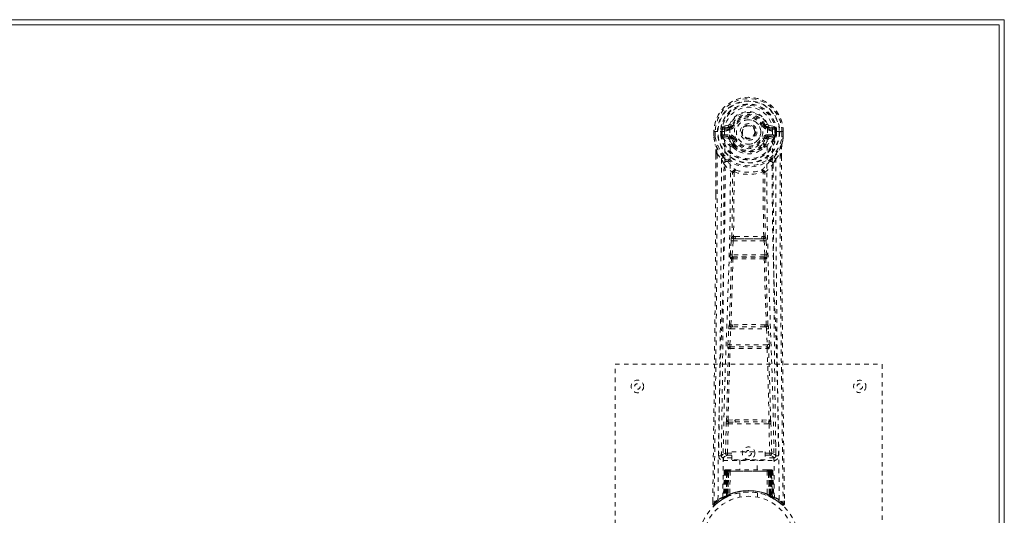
# Model space of a CAD drawing. Header units: inches. Extents: x 9.1 to 104.6, y 40.8 to 64.3.
# Tile 9 of 9: x 82.5 to 104.6, y 53.1 to 64.3. Entities that reach past the tile are written whole.
import ezdxf

# ---------------------------------------------------------------- set-up
doc = ezdxf.new("R2010")
doc.units = ezdxf.units.IN
doc.header["$MEASUREMENT"] = 0
doc.linetypes.add('SLD-Dashed', pattern=[0.075, 0.05, -0.025])
doc.linetypes.add('SLD-Solid', pattern=[0])

msp = doc.modelspace()

# ---------------------------------------------------------------- linework, layer by layer
at = {"color": 7, "linetype": 'SLD-Solid', "lineweight": 15}
for p, q in [((9.112, 64.264), (104.612, 64.264)), ((104.612, 64.264), (104.612, 40.764)), ((104.494, 64.146), (9.23, 64.146)), ((9.23, 64.146), (104.494, 64.146)), ((104.494, 40.882), (104.494, 64.146)), ((104.494, 64.146), (104.494, 40.882))]:
    msp.add_line(p, q, dxfattribs=at)
at = {"color": 7, "linetype": 'SLD-Dashed', "lineweight": 0}
for p, q in [((98.405, 61.889), (98.287, 61.865)), ((98.317, 61.829), (98.433, 61.85)), ((98.317, 61.829), (98.317, 61.799)), ((98.433, 61.829), (98.317, 61.829)), ((98.433, 61.799), (98.317, 61.799)), ((98.433, 61.85), (98.433, 61.829)), ((98.433, 61.799), (98.433, 61.829)), ((98.493, 61.893), (98.438, 61.916)), ((98.439, 61.783), (98.439, 61.785)), ((98.493, 61.893), (98.515, 61.884)), ((99.209, 61.884), (99.231, 61.893)), ((99.231, 61.893), (99.235, 61.885)), ((99.286, 61.785), (99.286, 61.783)), ((99.291, 61.85), (99.407, 61.829)), ((99.291, 61.85), (99.291, 61.829)), ((99.407, 61.829), (99.291, 61.829)), ((99.291, 61.799), (99.291, 61.829)), ((99.407, 61.799), (99.291, 61.799)), ((99.438, 61.865), (99.319, 61.889)), ((99.407, 61.799), (99.407, 61.829)), ((98.082, 61.748), (98.082, 61.631)), ((98.082, 61.631), (98.083, 61.627)), ((98.086, 61.748), (98.083, 61.748)), ((98.084, 61.749), (98.084, 61.631)), ((98.14, 61.747), (98.086, 61.748)), ((98.112, 61.746), (98.112, 61.631)), ((98.163, 61.747), (98.14, 61.747)), ((98.321, 61.747), (98.163, 61.747)), ((98.234, 61.674), (98.234, 61.745)), ((98.234, 61.674), (98.263, 61.675)), ((98.234, 61.674), (98.234, 61.674)), ((98.269, 61.745), (98.263, 61.745)), ((98.263, 61.745), (98.263, 61.675)), ((98.264, 61.675), (98.269, 61.656)), ((98.269, 61.666), (98.269, 61.745)), ((98.269, 61.656), (98.269, 61.666)), ((98.275, 61.63), (98.279, 61.625)), ((98.279, 61.625), (98.279, 61.624)), ((98.279, 61.625), (98.279, 61.625)), ((98.289, 61.614), (98.279, 61.625)), ((98.289, 61.614), (98.404, 61.593)), ((98.303, 61.677), (98.303, 61.647)), ((98.303, 61.677), (98.433, 61.677)), ((98.433, 61.622), (98.303, 61.647)), ((98.303, 61.647), (98.433, 61.647)), ((98.433, 61.677), (98.433, 61.647)), ((98.433, 61.622), (98.433, 61.647)), ((98.515, 61.593), (98.488, 61.581)), ((99.018, 61.746), (99.019, 61.738)), ((99.019, 61.738), (99.018, 61.722)), ((99.236, 61.581), (99.209, 61.593)), ((99.291, 61.677), (99.291, 61.647)), ((99.291, 61.677), (99.421, 61.677)), ((99.421, 61.647), (99.291, 61.622)), ((99.291, 61.622), (99.291, 61.647)), ((99.291, 61.647), (99.421, 61.647)), ((99.32, 61.593), (99.435, 61.614)), ((99.562, 61.747), (99.403, 61.747)), ((99.421, 61.647), (99.421, 61.677)), ((99.445, 61.625), (99.435, 61.614)), ((99.435, 61.614), (99.435, 61.614)), ((99.435, 61.614), (99.435, 61.614)), ((99.445, 61.625), (99.449, 61.63)), ((99.455, 61.745), (99.461, 61.745)), ((99.456, 61.666), (99.455, 61.745)), ((99.461, 61.675), (99.455, 61.656)), ((99.455, 61.656), (99.456, 61.666)), ((99.461, 61.675), (99.461, 61.745)), ((99.461, 61.675), (99.491, 61.674)), ((99.491, 61.745), (99.491, 61.674)), ((99.491, 61.745), (99.491, 61.745)), ((99.491, 61.674), (99.491, 61.674)), ((99.585, 61.747), (99.562, 61.747)), ((99.638, 61.748), (99.585, 61.747)), ((99.612, 61.631), (99.612, 61.746)), ((99.642, 61.748), (99.638, 61.748)), ((99.641, 61.631), (99.641, 61.749)), ((99.642, 61.748), (99.642, 61.631)), ((99.642, 61.627), (99.642, 61.631)), ((98.494, 61.432), (98.494, 61.45)), ((98.513, 61.386), (98.501, 61.403)), ((98.517, 61.456), (98.517, 61.437)), ((99.207, 61.437), (99.207, 61.456)), ((99.223, 61.403), (99.211, 61.386)), ((99.23, 61.432), (99.231, 61.45)), ((98.125, 61.247), (98.122, 60.322)), ((98.126, 60.322), (98.126, 61.246)), ((98.154, 61.245), (98.251, 61.13)), ((99.474, 61.13), (99.57, 61.245)), ((99.598, 61.193), (99.598, 61.246)), ((99.599, 61.247), (99.599, 61.193)), ((98.535, 60.828), (98.535, 60.827)), ((99.19, 60.827), (99.19, 60.828)), ((98.563, 59.388), (98.523, 59.387)), ((99.201, 59.387), (99.161, 59.388)), ((98.452, 58.974), (98.468, 59.292)), ((98.496, 58.972), (98.513, 59.289)), ((98.513, 59.289), (99.212, 59.289)), ((98.531, 59.334), (98.57, 59.334)), ((99.154, 59.334), (98.57, 59.334)), ((99.154, 59.334), (99.193, 59.334)), ((99.212, 59.289), (99.228, 58.972)), ((99.272, 58.974), (99.256, 59.292)), ((99.228, 58.972), (98.496, 58.972)), ((98.52, 58.922), (98.505, 58.927)), ((98.505, 58.927), (99.219, 58.927)), ((99.219, 58.927), (99.205, 58.922)), ((98.475, 58.88), (98.461, 58.884)), ((99.249, 58.88), (99.263, 58.884)), ((98.496, 57.403), (98.464, 57.403)), ((98.505, 57.352), (98.474, 57.351)), ((99.219, 57.352), (98.505, 57.352)), ((99.219, 57.352), (99.251, 57.351)), ((99.26, 57.403), (99.228, 57.403)), ((98.397, 56.956), (98.414, 57.309)), ((98.442, 56.954), (98.459, 57.307)), ((98.459, 57.307), (99.266, 57.307)), ((99.266, 57.307), (99.283, 56.954)), ((99.327, 56.956), (99.31, 57.309)), ((99.283, 56.954), (98.442, 56.954)), ((98.456, 56.906), (98.448, 56.909)), ((98.448, 56.909), (99.276, 56.909)), ((99.276, 56.909), (99.268, 56.906)), ((98.403, 56.866), (98.411, 56.863)), ((99.313, 56.863), (99.321, 56.866)), ((95.862, 56.514), (101.862, 56.514)), ((95.862, 48.514), (95.862, 56.514)), ((101.862, 56.514), (101.862, 48.514)), ((98.343, 54.511), (98.359, 55.173)), ((98.388, 54.511), (98.404, 55.171)), ((98.401, 55.257), (98.557, 55.263)), ((98.404, 55.171), (99.321, 55.171)), ((98.412, 55.212), (98.564, 55.215)), ((98.564, 55.215), (99.16, 55.215)), ((99.16, 55.215), (99.313, 55.212)), ((99.167, 55.263), (99.323, 55.257)), ((99.321, 55.171), (99.336, 54.511)), ((99.381, 54.511), (99.365, 55.173)), ((98.253, 54.744), (98.25, 54.457)), ((99.474, 54.457), (99.471, 54.744)), ((98.388, 54.466), (98.388, 54.511)), ((98.388, 54.511), (98.482, 54.511)), ((98.482, 54.542), (99.232, 54.542)), ((98.482, 54.362), (98.482, 54.542)), ((99.232, 54.542), (99.232, 54.362)), ((99.232, 54.511), (99.336, 54.511)), ((99.336, 54.466), (99.336, 54.511)), ((98.249, 54.454), (98.251, 54.446)), ((98.294, 54.409), (98.294, 54.348)), ((98.482, 54.409), (98.294, 54.409)), ((98.294, 54.348), (99.43, 54.348)), ((98.388, 54.466), (98.482, 54.466)), ((99.232, 54.362), (98.482, 54.362)), ((98.667, 54.362), (98.667, 54.139)), ((99.057, 54.139), (99.057, 54.362)), ((99.232, 54.466), (99.336, 54.466)), ((99.43, 54.409), (99.232, 54.409)), ((99.43, 54.348), (99.43, 54.409)), ((99.473, 54.446), (99.475, 54.454)), ((98.316, 54.11), (98.295, 53.505)), ((98.33, 54.11), (98.309, 53.513)), ((98.33, 54.11), (98.316, 54.11)), ((98.348, 54.11), (98.327, 53.523)), ((98.35, 54.114), (98.328, 53.52)), ((98.415, 54.11), (98.348, 54.11)), ((98.355, 54.11), (98.355, 53.553)), ((98.362, 54.11), (98.355, 54.11)), ((98.363, 54.139), (98.356, 54.139)), ((98.369, 54.139), (98.36, 54.139)), ((98.362, 54.11), (99.362, 54.11)), ((98.362, 53.557), (98.362, 54.11)), ((98.368, 53.56), (98.369, 54.11)), ((98.376, 54.139), (98.369, 54.139)), ((98.369, 54.11), (98.375, 54.11)), ((98.375, 54.11), (98.375, 53.563)), ((99.349, 54.11), (98.375, 54.11)), ((98.432, 54.139), (98.378, 54.139)), ((98.387, 54.11), (98.387, 53.568)), ((98.393, 54.11), (98.387, 54.11)), ((98.394, 54.139), (98.388, 54.139)), ((98.393, 54.11), (99.331, 54.11)), ((98.393, 53.571), (98.393, 54.11)), ((98.394, 54.139), (98.432, 54.139)), ((98.396, 53.559), (98.415, 54.11)), ((98.416, 54.11), (98.397, 53.559)), ((98.415, 54.11), (98.416, 54.11)), ((98.446, 54.11), (98.442, 53.589)), ((98.453, 54.139), (98.446, 54.139)), ((99.278, 54.11), (98.446, 54.11)), ((99.271, 54.139), (98.453, 54.139)), ((99.279, 54.139), (99.271, 54.139)), ((99.278, 54.11), (99.283, 53.589)), ((99.346, 54.139), (99.292, 54.139)), ((99.292, 54.139), (99.33, 54.139)), ((99.327, 53.559), (99.308, 54.11)), ((99.308, 54.11), (99.309, 54.11)), ((99.309, 54.11), (99.328, 53.559)), ((99.376, 54.11), (99.309, 54.11)), ((99.336, 54.139), (99.33, 54.139)), ((99.337, 54.11), (99.331, 54.11)), ((99.331, 54.11), (99.331, 53.571)), ((99.337, 53.568), (99.337, 54.11)), ((99.355, 54.139), (99.348, 54.139)), ((99.349, 53.563), (99.349, 54.11)), ((99.349, 54.11), (99.355, 54.11)), ((99.365, 54.139), (99.355, 54.139)), ((99.355, 54.11), (99.356, 53.56)), ((99.368, 54.139), (99.361, 54.139)), ((99.369, 54.11), (99.362, 54.11)), ((99.362, 54.11), (99.362, 53.557)), ((99.369, 53.553), (99.369, 54.11)), ((99.396, 53.52), (99.374, 54.114)), ((99.376, 54.11), (99.397, 53.523)), ((99.395, 54.11), (99.415, 53.513)), ((99.408, 54.11), (99.395, 54.11)), ((99.408, 54.11), (99.429, 53.505)), ((98.662, 53.622), (98.662, 53.525)), ((99.062, 53.525), (99.062, 53.622)), ((98.057, 53.44), (98.056, 53.373)), ((98.056, 53.44), (98.056, 53.373)), ((98.056, 53.373), (98.086, 53.372)), ((98.058, 53.436), (98.057, 53.373)), ((98.105, 53.352), (98.146, 53.385)), ((98.281, 53.48), (98.294, 53.488)), ((98.295, 53.505), (98.309, 53.513)), ((98.312, 53.498), (98.379, 53.533)), ((98.327, 53.523), (98.396, 53.559)), ((98.355, 53.553), (98.362, 53.557)), ((98.368, 53.527), (98.355, 53.553)), ((98.368, 53.527), (98.359, 53.523)), ((98.362, 53.557), (98.375, 53.531)), ((98.375, 53.563), (98.368, 53.56)), ((98.381, 53.534), (98.368, 53.56)), ((98.375, 53.531), (98.368, 53.527)), ((98.372, 53.53), (98.381, 53.534)), ((98.387, 53.537), (98.375, 53.563)), ((98.379, 53.533), (98.38, 53.533)), ((98.38, 53.533), (98.387, 53.537)), ((98.387, 53.568), (98.393, 53.571)), ((98.399, 53.542), (98.387, 53.568)), ((98.405, 53.545), (98.393, 53.571)), ((98.397, 53.559), (98.396, 53.559)), ((98.405, 53.545), (98.399, 53.542)), ((99.331, 53.571), (99.319, 53.545)), ((99.325, 53.542), (99.319, 53.545)), ((99.337, 53.568), (99.325, 53.542)), ((99.328, 53.559), (99.327, 53.559)), ((99.328, 53.559), (99.397, 53.523)), ((99.331, 53.571), (99.337, 53.568)), ((99.349, 53.563), (99.337, 53.537)), ((99.356, 53.56), (99.343, 53.534)), ((99.344, 53.533), (99.345, 53.533)), ((99.345, 53.533), (99.36, 53.525)), ((99.356, 53.56), (99.349, 53.563)), ((99.362, 53.557), (99.349, 53.531)), ((99.357, 53.527), (99.349, 53.531)), ((99.369, 53.553), (99.357, 53.527)), ((99.383, 53.514), (99.357, 53.527)), ((99.362, 53.557), (99.369, 53.553)), ((99.365, 53.523), (99.412, 53.498)), ((99.415, 53.513), (99.429, 53.505)), ((99.424, 53.492), (99.438, 53.485)), ((99.43, 53.488), (99.444, 53.48)), ((99.577, 53.386), (99.62, 53.351)), ((99.639, 53.372), (99.619, 53.35)), ((99.669, 53.373), (99.668, 53.44))]:
    msp.add_line(p, q, dxfattribs=at)
at = {"color": 7, "linetype": 'SLD-Dashed', "lineweight": 0, "flags": 128}
for points in [[(98.439, 61.785), (98.445, 61.861), (98.468, 61.936), (98.507, 62.004), (98.56, 62.064), (98.625, 62.113), (98.699, 62.149), (98.779, 62.171), (98.862, 62.178), (98.945, 62.171), (99.025, 62.149), (99.099, 62.113), (99.164, 62.064), (99.217, 62.004), (99.257, 61.936), (99.28, 61.861), (99.286, 61.785)], [(98.317, 61.799), (98.294, 61.804), (98.274, 61.817)], [(98.283, 53.522), (98.292, 54.567), (98.313, 55.609), (98.345, 56.649), (98.383, 57.685), (98.419, 58.716), (98.445, 59.743), (98.453, 60.765), (98.439, 61.782)], [(98.433, 61.85), (98.47, 61.864), (98.484, 61.877)], [(98.484, 61.877), (98.489, 61.885), (98.493, 61.893)], [(98.543, 61.872), (98.538, 61.874), (98.533, 61.876), (98.528, 61.878), (98.524, 61.88), (98.52, 61.882), (98.518, 61.883), (98.516, 61.883), (98.515, 61.884)], [(99.181, 61.872), (99.186, 61.874), (99.192, 61.876), (99.196, 61.878), (99.2, 61.88), (99.204, 61.882), (99.206, 61.883), (99.208, 61.883), (99.209, 61.884)], [(99.441, 53.522), (99.432, 54.567), (99.411, 55.61), (99.379, 56.65), (99.341, 57.685), (99.305, 58.716), (99.279, 59.743), (99.271, 60.765), (99.285, 61.782)], [(99.45, 61.817), (99.431, 61.804), (99.407, 61.799)], [(98.083, 61.748), (98.082, 61.748), (98.083, 61.747), (98.086, 61.747), (98.089, 61.747), (98.094, 61.746), (98.1, 61.746), (98.106, 61.746), (98.112, 61.746)], [(98.082, 61.631), (98.095, 61.534), (98.111, 61.458)], [(98.112, 61.631), (98.106, 61.631), (98.1, 61.631), (98.094, 61.631), (98.089, 61.631), (98.086, 61.631), (98.083, 61.631), (98.082, 61.631), (98.082, 61.631)], [(98.083, 61.627), (98.084, 61.627), (98.085, 61.628), (98.088, 61.628), (98.092, 61.629), (98.096, 61.629), (98.101, 61.63), (98.107, 61.631), (98.112, 61.631)], [(98.083, 61.627), (98.094, 61.537), (98.113, 61.447)], [(98.174, 53.466), (98.182, 54.513), (98.201, 55.558), (98.23, 56.6), (98.266, 57.638), (98.3, 58.672), (98.325, 59.702), (98.334, 60.727), (98.321, 61.747)], [(98.264, 61.675), (98.263, 61.675), (98.263, 61.675)], [(98.269, 61.666), (98.285, 61.674), (98.303, 61.677)], [(98.431, 61.57), (98.418, 61.587), (98.404, 61.593)], [(98.494, 61.45), (98.461, 61.503), (98.431, 61.57)], [(98.488, 61.581), (98.516, 61.518), (98.546, 61.468)], [(98.543, 61.604), (98.538, 61.602), (98.533, 61.6), (98.528, 61.598), (98.524, 61.596), (98.52, 61.595), (98.518, 61.594), (98.516, 61.593), (98.515, 61.593)], [(99.179, 61.468), (99.208, 61.518), (99.236, 61.581)], [(99.181, 61.604), (99.186, 61.602), (99.192, 61.6), (99.196, 61.598), (99.2, 61.596), (99.204, 61.595), (99.206, 61.594), (99.208, 61.593), (99.209, 61.593)], [(99.231, 61.45), (99.263, 61.503), (99.293, 61.57)], [(99.293, 61.57), (99.306, 61.587), (99.32, 61.593)], [(99.55, 53.466), (99.542, 54.513), (99.523, 55.558), (99.494, 56.6), (99.459, 57.638), (99.424, 58.672), (99.399, 59.702), (99.391, 60.727), (99.403, 61.747)], [(99.421, 61.677), (99.439, 61.674), (99.456, 61.666)], [(99.461, 61.745), (99.464, 61.745), (99.471, 61.745), (99.48, 61.745), (99.491, 61.745)], [(99.461, 61.675), (99.461, 61.675), (99.461, 61.675)], [(99.611, 61.447), (99.628, 61.527), (99.642, 61.627)], [(99.612, 61.746), (99.618, 61.746), (99.625, 61.746), (99.63, 61.746), (99.635, 61.747), (99.638, 61.747), (99.641, 61.747), (99.642, 61.748), (99.642, 61.748)], [(99.642, 61.631), (99.642, 61.631), (99.641, 61.631), (99.638, 61.631), (99.635, 61.631), (99.63, 61.631), (99.625, 61.631), (99.618, 61.631), (99.612, 61.631)], [(99.642, 61.627), (99.641, 61.627), (99.639, 61.628), (99.636, 61.628), (99.632, 61.629), (99.628, 61.629), (99.623, 61.63), (99.618, 61.631), (99.612, 61.631)], [(99.642, 61.631), (99.629, 61.534), (99.613, 61.458)], [(98.111, 61.458), (98.111, 61.452), (98.113, 61.447)], [(98.293, 61.169), (98.192, 61.293), (98.113, 61.447)], [(98.513, 61.386), (98.587, 61.328), (98.645, 61.298)], [(99.08, 61.298), (99.137, 61.328), (99.211, 61.386)], [(99.431, 61.169), (99.532, 61.293), (99.611, 61.447)], [(99.611, 61.447), (99.613, 61.452), (99.613, 61.458)], [(98.154, 61.245), (98.153, 59.78), (98.144, 58.308), (98.129, 56.86), (98.127, 56.639), (98.124, 56.409), (98.122, 56.206), (98.119, 56.007), (98.117, 55.792), (98.115, 55.642), (98.113, 55.485), (98.111, 55.329), (98.109, 55.211), (98.107, 55.071), (98.105, 54.909), (98.101, 54.577), (98.098, 54.372), (98.095, 54.118), (98.092, 53.856), (98.088, 53.608), (98.086, 53.372)], [(98.125, 61.247), (98.125, 61.247), (98.125, 61.246), (98.128, 61.246), (98.132, 61.246), (98.137, 61.245), (98.142, 61.245), (98.149, 61.245), (98.154, 61.245)], [(98.251, 61.13), (98.25, 60.61), (98.249, 60.077), (98.246, 59.531), (98.242, 59.016), (98.238, 58.486), (98.233, 57.935), (98.228, 57.445), (98.225, 57.188), (98.221, 56.915), (98.218, 56.627), (98.214, 56.322), (98.21, 56.047), (98.207, 55.806), (98.205, 55.615), (98.202, 55.401), (98.199, 55.159), (98.196, 54.934), (98.193, 54.742), (98.191, 54.582), (98.189, 54.454)], [(99.535, 54.454), (99.533, 54.59), (99.531, 54.762), (99.528, 54.971), (99.525, 55.216), (99.521, 55.466), (99.519, 55.685), (99.517, 55.839), (99.515, 55.976), (99.513, 56.098), (99.511, 56.253), (99.509, 56.416), (99.507, 56.572), (99.497, 57.386), (99.489, 58.204), (99.481, 59.177), (99.475, 60.166), (99.474, 61.13)], [(99.57, 61.245), (99.576, 61.245), (99.582, 61.245), (99.588, 61.245), (99.593, 61.246), (99.596, 61.246), (99.599, 61.246), (99.6, 61.247), (99.599, 61.247)], [(99.57, 61.245), (99.571, 59.781), (99.58, 58.308), (99.595, 56.86), (99.598, 56.613), (99.601, 56.355), (99.603, 56.14), (99.606, 55.911), (99.609, 55.66), (99.613, 55.389), (99.616, 55.171), (99.619, 54.909), (99.623, 54.585), (99.626, 54.374), (99.629, 54.116), (99.633, 53.854), (99.636, 53.606), (99.639, 53.372)], [(99.599, 61.193), (99.608, 58.623), (99.635, 55.998), (99.669, 53.373)], [(98.31, 61.017), (98.396, 60.916), (98.497, 60.828)], [(98.388, 61.081), (98.397, 61.072), (98.403, 61.065)], [(99.228, 60.828), (99.328, 60.916), (99.414, 61.017)], [(99.321, 61.065), (99.327, 61.072), (99.336, 61.081)], [(98.487, 59.381), (98.498, 60.101), (98.499, 60.82)], [(98.545, 60.839), (98.539, 60.847), (98.533, 60.854), (98.525, 60.857), (98.517, 60.857), (98.509, 60.853), (98.503, 60.847), (98.499, 60.838), (98.497, 60.828)], [(98.535, 60.827), (98.533, 60.108), (98.523, 59.387)], [(99.228, 60.828), (99.226, 60.838), (99.221, 60.847), (99.215, 60.853), (99.207, 60.857), (99.199, 60.857), (99.192, 60.854), (99.185, 60.847), (99.18, 60.839)], [(99.201, 59.387), (99.191, 60.108), (99.19, 60.827)], [(99.237, 59.381), (99.227, 60.101), (99.225, 60.82)], [(98.122, 60.322), (98.117, 58.623), (98.089, 55.998), (98.056, 53.44)], [(98.563, 59.388), (98.862, 59.389), (99.161, 59.388)], [(98.468, 59.292), (98.473, 59.291), (98.484, 59.291), (98.498, 59.29), (98.513, 59.289)], [(98.531, 59.334), (98.53, 59.333), (98.528, 59.332), (98.525, 59.329), (98.52, 59.319), (98.515, 59.306), (98.513, 59.289)], [(98.57, 59.334), (98.862, 59.335), (99.154, 59.334)], [(99.212, 59.289), (99.226, 59.29), (99.24, 59.291), (99.251, 59.291), (99.256, 59.292)], [(98.452, 58.974), (98.457, 58.974), (98.467, 58.973), (98.481, 58.973), (98.496, 58.972)], [(98.505, 58.927), (98.501, 58.931), (98.497, 58.941), (98.496, 58.947), (98.496, 58.955), (98.496, 58.963), (98.496, 58.972)], [(99.228, 58.972), (99.229, 58.963), (99.229, 58.955), (99.228, 58.947), (99.227, 58.941), (99.224, 58.931), (99.219, 58.927)], [(99.228, 58.972), (99.243, 58.973), (99.257, 58.973), (99.267, 58.974), (99.272, 58.974)], [(98.429, 57.398), (98.454, 58.14), (98.475, 58.88)], [(98.464, 57.403), (98.489, 58.145), (98.511, 58.886)], [(99.213, 58.886), (99.235, 58.145), (99.26, 57.403)], [(99.295, 57.398), (99.271, 58.14), (99.249, 58.88)], [(98.414, 57.309), (98.416, 57.341), (98.417, 57.343)], [(98.414, 57.309), (98.419, 57.309), (98.429, 57.308), (98.443, 57.308), (98.459, 57.307)], [(99.266, 57.307), (99.281, 57.308), (99.295, 57.308), (99.306, 57.309), (99.31, 57.309)], [(99.31, 57.309), (99.308, 57.341), (99.308, 57.343)], [(98.397, 56.956), (98.402, 56.956), (98.412, 56.956), (98.426, 56.955), (98.442, 56.954)], [(99.283, 56.954), (99.298, 56.955), (99.312, 56.956), (99.323, 56.956), (99.327, 56.956)], [(98.367, 55.255), (98.387, 56.06), (98.411, 56.863)], [(98.401, 55.257), (98.421, 56.063), (98.446, 56.867)], [(99.279, 56.867), (99.303, 56.063), (99.323, 55.257)], [(99.357, 55.255), (99.337, 56.06), (99.313, 56.863)], [(98.359, 55.173), (98.363, 55.173), (98.374, 55.172), (98.388, 55.172), (98.404, 55.171)], [(98.557, 55.263), (98.862, 55.263), (99.167, 55.263)], [(98.564, 55.215), (98.862, 55.215), (99.16, 55.215)], [(99.321, 55.171), (99.336, 55.172), (99.35, 55.172), (99.361, 55.173), (99.365, 55.173)], [(98.343, 54.511), (98.274, 54.483), (98.249, 54.454)], [(98.343, 54.511), (98.348, 54.511), (98.358, 54.511), (98.372, 54.511), (98.388, 54.511)], [(99.336, 54.511), (99.352, 54.511), (99.366, 54.511), (99.376, 54.511), (99.381, 54.511)], [(99.475, 54.454), (99.45, 54.483), (99.381, 54.511)], [(98.294, 54.409), (98.319, 54.437), (98.388, 54.466)], [(99.336, 54.466), (99.405, 54.437), (99.43, 54.409)], [(98.316, 54.11), (98.319, 54.11), (98.327, 54.11), (98.34, 54.11), (98.355, 54.11)], [(98.369, 54.11), (98.354, 54.11), (98.342, 54.11), (98.333, 54.11), (98.33, 54.11)], [(98.348, 54.11), (98.348, 54.11), (98.35, 54.11), (98.353, 54.11), (98.358, 54.11), (98.364, 54.11), (98.371, 54.11), (98.379, 54.11), (98.387, 54.11)], [(98.446, 54.11), (98.435, 54.11), (98.426, 54.11), (98.419, 54.11), (98.416, 54.11)], [(99.308, 54.11), (99.305, 54.11), (99.299, 54.11), (99.289, 54.11), (99.278, 54.11)], [(99.337, 54.11), (99.345, 54.11), (99.353, 54.11), (99.36, 54.11), (99.366, 54.11), (99.371, 54.11), (99.374, 54.11), (99.376, 54.11), (99.376, 54.11)], [(99.347, 54.139), (99.347, 54.139), (99.345, 54.139)], [(99.395, 54.11), (99.391, 54.11), (99.383, 54.11), (99.37, 54.11), (99.355, 54.11)], [(99.369, 54.11), (99.384, 54.11), (99.397, 54.11), (99.405, 54.11), (99.408, 54.11)], [(99.376, 54.11), (99.375, 54.117), (99.375, 54.119)], [(98.059, 53.373), (98.06, 53.365), (98.064, 53.358), (98.069, 53.351), (98.075, 53.346), (98.082, 53.343), (98.09, 53.343), (98.097, 53.345), (98.103, 53.349)], [(98.106, 53.35), (98.138, 53.379), (98.146, 53.385)], [(99.398, 53.516), (99.397, 53.522), (99.397, 53.524)], [(99.435, 53.487), (99.429, 53.499), (99.424, 53.512)], [(99.62, 53.353), (99.627, 53.349), (99.635, 53.346), (99.644, 53.346), (99.652, 53.347), (99.658, 53.351), (99.664, 53.356), (99.667, 53.363), (99.668, 53.37)], [(99.669, 53.373), (99.668, 53.373), (99.666, 53.373), (99.66, 53.372), (99.65, 53.373), (99.644, 53.373), (99.639, 53.372)]]:
    msp.add_lwpolyline(points, dxfattribs=at)
at = {"color": 7, "linetype": 'SLD-Dashed', "lineweight": 0}
for centre, radius in [((98.862, 61.738), 0.7), ((98.862, 61.738), 0.69), ((98.862, 61.738), 0.623), ((98.862, 61.738), 0.32), ((98.862, 61.738), 0.275), ((98.862, 61.738), 0.188), ((98.862, 61.738), 0.157), ((98.862, 61.738), 0.142), ((98.862, 61.738), 0.139), ((98.862, 61.738), 0.138), ((96.362, 56.014), 0.141), ((96.362, 56.014), 0.0625), ((101.362, 56.014), 0.14), ((101.362, 56.014), 0.0625), ((98.862, 54.514), 0.141), ((98.862, 54.514), 0.0625), ((98.862, 52.514), 1.125), ((98.862, 52.514), 1.03)]:
    msp.add_circle(centre, radius, dxfattribs=at)
for centre, radius, start, end in [((98.862, 61.738), 0.78, 0, 179.3038), ((98.862, 61.738), 0.78, 0.7166, 179.2834), ((98.862, 61.738), 0.75, 0.5684, 179.4316), ((98.862, 61.738), 0.629, 0.6529, 179.3471), ((98.862, 61.738), 0.599, 0.6527, 179.3473), ((98.862, 61.753), 0.541, 359.3502, 180.6498), ((98.862, 61.738), 0.459, 22.774, 157.226), ((98.862, 61.738), 0.4, 22.774, 157.226), ((98.862, 61.738), 0.376, 22.774, 157.226), ((98.862, 61.738), 0.346, 22.7739, 157.2261), ((98.862, 61.738), 0.275, 89.9996, 270.0004), ((98.862, 61.738), 0.275, 270.0006, 89.9994), ((98.862, 61.738), 0.593, 172.3909, 179.3289), ((98.478, 61.789), 0.206, 158.3414, 172.337), ((98.316, 61.859), 0.0299, 167.8962, 271.9479), ((98.44, 61.56), 0.221, 90.3108, 122.5181), ((98.434, 61.88), 0.0301, 162.339, 268.585), ((98.397, 61.933), 0.0454, 281.2511, 337.5758), ((98.433, 61.918), 0.089, 270, 337.226), ((98.433, 61.918), 0.119, 270.0014, 337.225), ((99.291, 61.918), 0.119, 202.775, 269.9986), ((99.291, 61.918), 0.089, 202.774, 270), ((99.831, 60.541), 1.479, 111.6242, 113.9223), ((99.297, 61.921), 0.0715, 209.6418, 265.1977), ((99.328, 61.933), 0.0455, 202.5016, 258.6715), ((99.28, 61.55), 0.233, 58.0364, 88.5934), ((99.29, 61.88), 0.0301, 271.4148, 17.6613), ((99.408, 61.859), 0.0299, 268.0442, 12.1118), ((99.246, 61.789), 0.206, 7.663, 21.6586), ((98.862, 61.738), 0.593, 0.6711, 7.6091), ((98.112, 61.631), 0.03, 180.0028, 185.051), ((98.862, 61.738), 0.787, 188.0937, 351.9063), ((98.862, 61.738), 0.758, 188.0937, 351.9063), ((98.26, 62.795), 1.05, 268.5405, 270.1573), ((98.862, 61.738), 0.632, 185.8272, 354.1728), ((98.862, 61.738), 0.602, 186.0327, 353.9673), ((98.355, 61.663), 0.0864, 184.5771, 202.6862), ((98.303, 61.616), 0.0306, 89.0678, 154.5778), ((98.732, 61.834), 0.499, 204.8901, 243.9915), ((98.67, 61.836), 0.44, 210.2241, 246.4292), ((98.434, 61.592), 0.03, 91.1052, 178.7665), ((98.462, 61.565), 0.031, 31.5745, 169.8973), ((98.433, 61.558), 0.119, 22.7761, 89.9983), ((98.433, 61.558), 0.089, 22.774, 90), ((98.428, 61.558), 0.0649, 21.3197, 85.0785), ((98.862, 61.738), 0.376, 202.774, 337.226), ((98.862, 61.738), 0.346, 202.7736, 337.2264), ((98.862, 61.738), 0.157, 245.2931, 290.0155), ((99.291, 61.558), 0.119, 90.0017, 157.2239), ((99.291, 61.558), 0.089, 90, 157.226), ((98.998, 61.829), 0.492, 295.7074, 335.4811), ((99.054, 61.836), 0.441, 293.5919, 329.745), ((99.296, 61.558), 0.0649, 94.9226, 158.6838), ((99.262, 61.565), 0.031, 10.1763, 148.3501), ((99.29, 61.592), 0.0299, 1.1781, 88.9502), ((99.421, 61.616), 0.0306, 25.4222, 90.9322), ((99.34, 61.67), 0.116, 339.6253, 353.1114), ((96.938, 61.276), 1.188, 358.5747, 8.7871), ((94.643, 60.63), 3.565, 9.9414, 13.2536), ((98.524, 61.447), 0.0305, 44.5468, 174.2882), ((98.516, 61.41), 0.0459, 88.3121, 118.8597), ((98.516, 61.392), 0.046, 88.2957, 118.8062), ((98.539, 61.428), 0.0448, 175.0785, 213.9448), ((98.552, 61.382), 0.0396, 127.1169, 174.822), ((98.544, 61.434), 0.0347, 87.2676, 140.6053), ((98.862, 61.75), 0.453, 220.4511, 319.5489), ((98.55, 61.439), 0.033, 181.8882, 228.39), ((98.862, 61.778), 0.494, 227.4883, 312.5117), ((98.862, 61.731), 0.411, 219.7061, 320.2939), ((99.2, 61.447), 0.0305, 5.7163, 135.4486), ((99.18, 61.434), 0.0347, 39.3947, 92.7324), ((99.174, 61.439), 0.033, 311.61, 358.1118), ((99.172, 61.382), 0.0396, 5.1668, 52.8943), ((99.208, 61.41), 0.0459, 61.1359, 91.6923), ((99.208, 61.392), 0.046, 61.195, 91.7033), ((99.186, 61.428), 0.0448, 326.2138, 4.9474), ((103.086, 60.629), 3.57, 166.7488, 170.0561), ((100.786, 61.276), 1.187, 171.212, 181.4288), ((98.584, 60.812), 0.461, 129.1699, 136.3348), ((93.59, 58.616), 5.295, 26.9596, 28.3406), ((99.843, 62.747), 2.212, 225.5076, 228.8684), ((98.862, 61.718), 0.473, 242.6133, 297.3867), ((97.881, 62.747), 2.212, 311.1316, 314.4924), ((104.134, 58.616), 5.295, 151.6594, 153.0404), ((99.14, 60.812), 0.461, 43.6619, 50.8282), ((-401.078, 62.333), 499.389, 359.09597, 359.84893), ((98.371, 61.014), 0.0608, 58.0019, 177.4266), ((99.134, 61.577), 0.893, 214.9883, 231.1492), ((98.59, 61.577), 0.893, 308.8511, 325.0114), ((99.354, 61.014), 0.0608, 2.5717, 122.0021), ((598.961, 62.335), 499.548, 180.15119, 180.90391), ((98.557, 60.824), 0.0608, 73.775, 175.9527), ((98.486, 60.821), 0.0133, 356.6926, 34.0358), ((98.531, 60.757), 0.0709, 87.2849, 117.28), ((98.547, 60.826), 0.0128, 102.328, 173.3841), ((98.616, 60.822), 0.0738, 124.9702, 166.7638), ((98.862, 61.751), 0.966, 250.819, 289.1816), ((98.862, 61.676), 0.844, 250.0601, 289.9399), ((99.167, 60.824), 0.0608, 4.0462, 106.2229), ((99.108, 60.822), 0.0738, 13.2416, 55.0159), ((99.177, 60.826), 0.0128, 6.6476, 77.661), ((99.193, 60.757), 0.0708, 62.7182, 92.7169), ((99.239, 60.821), 0.0133, 146.0687, 183.3116), ((98.649, 59.3), 0.181, 153.5386, 182.7711), ((98.517, 59.314), 0.0735, 85.5192, 114.1424), ((98.533, 59.38), 0.0457, 178.2748, 268.1443), ((98.626, 59.376), 0.104, 173.8692, 204.0235), ((98.663, 59.374), 0.101, 172.2332, 203.4727), ((99.062, 59.374), 0.1, 336.5142, 7.7797), ((99.098, 59.376), 0.104, 335.9707, 6.1366), ((99.191, 59.38), 0.0457, 271.8542, 1.7267), ((99.207, 59.314), 0.073, 65.7539, 94.5896), ((99.075, 59.3), 0.181, 357.227, 26.4599), ((99.154, 59.291), 0.0575, 357.8412, 47.5694), ((98.612, 58.945), 0.163, 169.7779, 201.8776), ((98.506, 58.882), 0.0451, 90.8641, 176.7677), ((98.52, 58.877), 0.0451, 90.8969, 176.6068), ((98.568, 58.891), 0.0574, 147.5136, 185.925), ((98.862, 91.518), 32.597, 269.3981, 270.6019), ((99.204, 58.877), 0.0451, 3.3944, 89.1019), ((99.156, 58.891), 0.0578, 354.2265, 32.3487), ((99.218, 58.882), 0.0451, 3.2225, 89.1397), ((99.112, 58.945), 0.163, 338.1194, 10.2252), ((98.505, 58.811), 0.0749, 85.1015, 112.9416), ((98.862, 96.25), 37.366, 269.4615, 270.5382), ((99.22, 58.811), 0.075, 67.0757, 94.8882), ((98.553, 57.342), 0.136, 155.3339, 179.2504), ((98.456, 57.319), 0.0843, 84.8735, 108.7963), ((98.474, 57.397), 0.0448, 177.9467, 222.8933), ((98.473, 57.394), 0.0425, 220.4704, 270.3961), ((98.526, 57.309), 0.068, 141.0957, 181.6422), ((98.55, 57.393), 0.087, 173.4687, 208.3359), ((98.577, 57.391), 0.0814, 171.2468, 208.6947), ((98.862, 24.612), 32.793, 89.3607, 90.6393), ((98.862, 23.998), 33.356, 89.387, 90.613), ((99.148, 57.391), 0.0814, 331.3077, 8.7612), ((99.174, 57.393), 0.0867, 331.6272, 6.5789), ((99.25, 57.397), 0.0456, 271.2598, 1.8201), ((99.198, 57.309), 0.068, 358.3583, 38.9029), ((99.268, 57.319), 0.0837, 71.1194, 95.213), ((99.172, 57.342), 0.136, 0.7301, 24.6951), ((98.603, 56.926), 0.209, 171.5796, 196.5003), ((98.448, 56.864), 0.0451, 90.5942, 177.0816), ((98.456, 56.861), 0.0451, 90.625, 177.0088), ((98.496, 56.939), 0.0564, 164.2743, 211.7528), ((98.5, 56.873), 0.0546, 143.5285, 186.9889), ((98.862, 89.72), 32.816, 269.2909, 270.7091), ((99.268, 56.861), 0.0451, 2.9919, 89.3743), ((99.224, 56.873), 0.055, 353.1632, 36.3322), ((99.228, 56.939), 0.0564, 328.2472, 15.7257), ((99.276, 56.864), 0.0451, 2.915, 89.4092), ((99.121, 56.926), 0.209, 343.5019, 8.4183), ((98.438, 56.776), 0.0908, 85.1426, 107.0295), ((98.862, 93.518), 36.653, 269.349, 270.6509), ((99.286, 56.776), 0.091, 73.0029, 94.8393), ((98.761, 55.172), 0.402, 168.1519, 179.9203), ((98.393, 55.118), 0.139, 86.8599, 100.6158), ((98.413, 55.258), 0.0456, 184.1793, 268.2431), ((98.511, 55.26), 0.111, 181.7791, 205.6614), ((98.509, 55.172), 0.105, 157.5281, 180.3653), ((98.645, 55.251), 0.0889, 172.3639, 204.3914), ((99.079, 55.251), 0.0888, 335.6047, 7.64), ((99.214, 55.26), 0.109, 334.2089, 358.3506), ((99.311, 55.258), 0.0456, 271.7565, 355.8219), ((99.215, 55.172), 0.105, 359.626, 22.4806), ((99.331, 55.116), 0.141, 79.4683, 93.058), ((98.964, 55.172), 0.401, 0.0765, 11.8349), ((98.388, 54.511), 0.0451, 179.0376, 269.5648), ((99.336, 54.511), 0.0451, 270.4305, 0.9047), ((98.225, 56.049), 1.595, 268.7142, 270.8689), ((98.294, 54.453), 0.105, 179.2621, 269.9952), ((98.293, 54.451), 0.0423, 186.5685, 271.9613), ((99.43, 54.453), 0.105, 270.0048, 0.7379), ((99.431, 54.451), 0.0423, 268.0359, 353.4343), ((99.499, 56.052), 1.598, 269.133, 271.2838), ((98.346, 54.109), 0.03, 89.9969, 178.0138), ((98.377, 54.066), 0.0742, 106.7394, 144.0454), ((98.36, 54.109), 0.03, 90.0254, 178.0301), ((98.374, 53.974), 0.164, 91.7086, 100.6212), ((98.378, 54.109), 0.03, 90.0592, 178.0771), ((98.383, 54.104), 0.0356, 82.0693, 170.2915), ((98.777, 54.117), 0.415, 176.9774, 180.9795), ((98.969, 54.116), 0.6, 178.0042, 180.5819), ((98.803, 54.117), 0.427, 177.0651, 180.9475), ((98.833, 54.117), 0.446, 177.1843, 180.9027), ((98.842, 54.117), 0.448, 177.1934, 180.8936), ((98.445, 54.109), 0.0299, 90.1885, 178.209), ((98.446, 54.109), 0.0299, 90.1884, 178.2001), ((98.482, 54.116), 0.0369, 141.8741, 189.6563), ((99.243, 54.117), 0.0354, 349.2735, 39.1961), ((99.278, 54.109), 0.0299, 1.791, 89.8205), ((99.279, 54.109), 0.0299, 1.8091, 89.8024), ((98.881, 54.117), 0.45, 359.1041, 2.7904), ((98.894, 54.117), 0.443, 359.0824, 2.8307), ((99.346, 54.109), 0.03, 1.9409, 89.9318), ((98.921, 54.117), 0.427, 359.0525, 2.9349), ((98.765, 54.116), 0.59, 359.3958, 2.0181), ((99.35, 53.971), 0.166, 79.5974, 88.341), ((98.95, 54.117), 0.412, 359.0054, 3.0376), ((99.365, 54.109), 0.03, 1.9699, 89.9746), ((99.347, 54.066), 0.0742, 35.9591, 73.2495), ((99.378, 54.109), 0.03, 1.9862, 90.0031), ((98.862, 52.514), 1.158, 47.8705, 132.129), ((98.862, 52.482), 1.19, 60.8885, 119.1115), ((98.862, 52.514), 1.127, 60.489, 119.511), ((98.862, 52.515), 1.155, 64.3786, 115.6214), ((98.862, 52.515), 1.155, 65.0796, 114.9204), ((98.862, 52.515), 1.155, 66.0604, 113.9396), ((98.818, 52.963), 0.73, 121.005, 125.2139), ((98.862, 52.551), 1.12, 67.9469, 112.0531), ((98.412, 53.571), 0.0345, 344.84, 31.034), ((99.312, 53.571), 0.0345, 148.9659, 195.16), ((98.906, 52.963), 0.73, 54.7852, 58.9959), ((98.863, 52.471), 1.21, 124.6717, 131.8355), ((98.086, 53.372), 0.03, 179.2855, 312.1349), ((98.156, 53.416), 0.0829, 211.8263, 232.6353), ((98.857, 52.521), 1.119, 124.6234, 132.0918), ((98.849, 52.276), 1.369, 114.4302, 119.5516), ((98.204, 53.466), 0.03, 180.1642, 304.0735), ((98.861, 52.515), 1.126, 119.5089, 124.6516), ((98.265, 53.506), 0.03, 301.045, 358.0131), ((98.324, 53.534), 0.0429, 196.9936, 245.817), ((98.279, 53.514), 0.03, 300.2722, 358.0844), ((98.845, 52.543), 1.094, 118.6271, 120.2654), ((98.847, 52.885), 0.83, 126.3904, 131.711), ((98.836, 52.903), 0.806, 125.4817, 130.8778), ((98.312, 53.656), 0.138, 269.4167, 293.4597), ((98.859, 52.52), 1.121, 114.2511, 119.2091), ((98.299, 53.523), 0.0273, 297.6597, 2.2994), ((98.297, 53.524), 0.0299, 299.241, 358.1762), ((98.841, 52.902), 0.806, 124.3192, 129.6148), ((98.366, 53.56), 0.0297, 295.4796, 358.518), ((98.367, 53.56), 0.0297, 295.437, 358.5232), ((98.868, 52.526), 1.115, 60.7756, 65.7642), ((99.357, 53.56), 0.0297, 181.4805, 244.5738), ((99.358, 53.56), 0.0297, 181.4702, 244.5177), ((98.883, 52.902), 0.807, 50.3884, 55.6819), ((98.863, 52.515), 1.126, 59.7363, 64.7292), ((98.88, 52.894), 0.818, 49.1641, 54.4807), ((98.852, 52.494), 1.152, 59.9584, 64.0367), ((98.885, 52.895), 0.817, 48.248, 53.6506), ((99.427, 53.524), 0.0299, 181.7951, 240.772), ((99.427, 53.524), 0.03, 196.9049, 241.2663), ((99.445, 53.514), 0.0299, 181.8864, 239.741), ((99.4, 53.534), 0.0429, 294.1565, 343.0328), ((98.862, 52.513), 1.128, 55.3545, 60.4875), ((99.479, 53.542), 0.0714, 211.6393, 238.9187), ((99.459, 53.506), 0.03, 181.9869, 238.955), ((98.838, 52.474), 1.174, 58.9785, 59.8259), ((98.874, 52.274), 1.371, 60.4538, 65.5666), ((99.52, 53.466), 0.03, 235.937, 359.8253), ((98.864, 52.516), 1.125, 47.9123, 55.3584), ((98.86, 52.469), 1.213, 48.176, 55.3196), ((99.639, 53.372), 0.03, 227.8668, 0.7168)]:
    msp.add_arc(centre, radius, start, end, dxfattribs=at)

doc.saveas('drawing.dxf')
